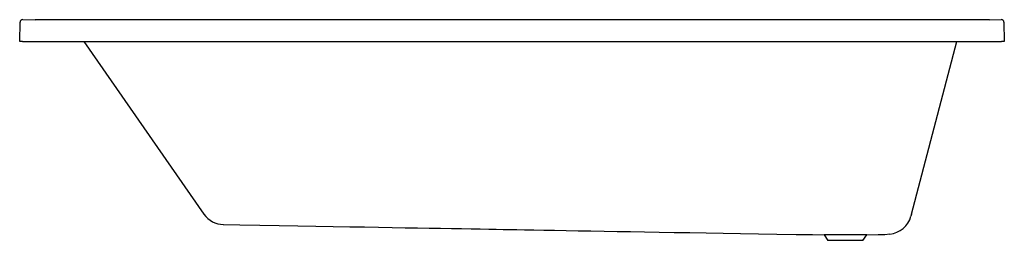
# Model space of a CAD drawing. Header units: millimetres. Extents: x 5408.54 to 5410.35, y 4642.27 to 4642.67.
import ezdxf

# ---------------------------------------------------------------- set-up
doc = ezdxf.new("R2010")
doc.units = ezdxf.units.MM
doc.layers.add('SANINDUSA', color=3, linetype='Continuous')

msp = doc.modelspace()

# ---------------------------------------------------------------- linework, layer by layer
at = {"layer": 'SANINDUSA'}
for p, q in [((5408.5443, 4642.6348), (5408.5449, 4642.6699)), ((5408.5499, 4642.6748), (5408.5725, 4642.6747)), ((5410.3187, 4642.6747), (5408.5725, 4642.6747)), ((5410.3187, 4642.6747), (5410.34, 4642.6748)), ((5410.3451, 4642.6699), (5410.3457, 4642.6348)), ((5408.5493, 4642.6348), (5408.5443, 4642.6348)), ((5408.5493, 4642.6348), (5408.5443, 4642.6348)), ((5408.5493, 4642.6348), (5408.5443, 4642.6348)), ((5408.5493, 4642.6348), (5410.3407, 4642.6348)), ((5408.6617, 4642.6348), (5408.8814, 4642.3181)), ((5410.1758, 4642.3178), (5410.259, 4642.6348)), ((5410.3457, 4642.6348), (5410.3407, 4642.6348)), ((5410.3457, 4642.6348), (5410.3407, 4642.6348)), ((5410.3457, 4642.6348), (5410.3407, 4642.6348)), ((5410.1758, 4642.3178), (5410.1749, 4642.3143)), ((5409.9949, 4642.2808), (5410.0158, 4642.28)), ((5410.0158, 4642.28), (5410.0229, 4642.2701)), ((5410.0942, 4642.28), (5410.0158, 4642.28)), ((5410.087, 4642.2701), (5410.0942, 4642.28)), ((5410.0942, 4642.28), (5410.115, 4642.2808)), ((5410.087, 4642.2701), (5410.0229, 4642.2701))]:
    msp.add_line(p, q, dxfattribs=at)
at = {"layer": 'SANINDUSA', "linetype": 'Continuous'}
msp.add_line((5410.3457, 4642.6348), (5410.3407, 4642.6348), dxfattribs=at)
at = {"layer": 'SANINDUSA'}
for points in [[(5408.9168, 4642.2991), (5408.9473, 4642.2986), (5408.9838, 4642.2979), (5409.0191, 4642.2973), (5409.0532, 4642.2967), (5409.0861, 4642.2961), (5409.1178, 4642.2956), (5409.1482, 4642.2951), (5409.175, 4642.2946), (5409.2008, 4642.2941), (5409.2256, 4642.2937), (5409.2493, 4642.2933), (5409.272, 4642.2929), (5409.2937, 4642.2925), (5409.3144, 4642.2922), (5409.334, 4642.2918), (5409.3526, 4642.2915), (5409.3702, 4642.2912), (5409.3867, 4642.2909), (5409.4023, 4642.2906), (5409.416, 4642.2904), (5409.4287, 4642.2902), (5409.4409, 4642.29), (5409.4538, 4642.2897), (5409.4677, 4642.2895), (5409.4849, 4642.2892), (5409.5033, 4642.2889), (5409.5229, 4642.2885), (5409.5438, 4642.2882), (5409.5658, 4642.2878), (5409.5891, 4642.2874), (5409.6137, 4642.2869), (5409.6373, 4642.2865), (5409.6619, 4642.2861), (5409.6875, 4642.2856), (5409.7142, 4642.2852), (5409.7419, 4642.2847), (5409.7706, 4642.2842), (5409.8003, 4642.2837), (5409.8311, 4642.2831), (5409.863, 4642.2826), (5409.8958, 4642.282), (5409.9297, 4642.2814), (5409.9647, 4642.2809), (5409.9883, 4642.2808), (5409.9949, 4642.2808)], [(5410.115, 4642.2809), (5410.1268, 4642.281), (5410.1361, 4642.2818)]]:
    msp.add_lwpolyline(points, dxfattribs=at)
for centre, radius, start, end in [((5408.5499, 4642.6698), 0.005, 89.4636, 178.9985), ((5410.3401, 4642.6698), 0.005, 1.0016, 90.6104), ((5408.9176, 4642.3431), 0.044, 214.7548, 269.0187), ((5410.1323, 4642.3255), 0.044, 274.8569, 345.2874)]:
    msp.add_arc(centre, radius, start, end, dxfattribs=at)

doc.saveas('drawing.dxf')
